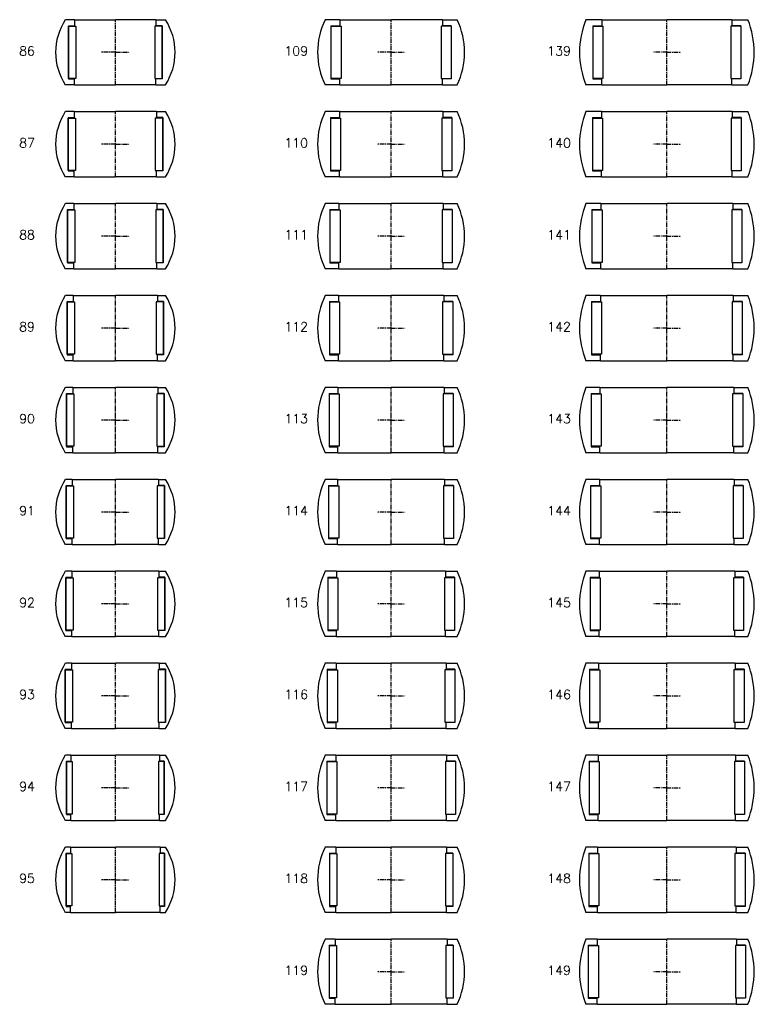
# Model space of a CAD drawing. Extents: x -1034 to 705, y -3664 to 750.
# Tile 3 of 7: x -104 to 697, y -2564 to -1493. Entities that reach past the tile are written whole.
import ezdxf

# ---------------------------------------------------------------- set-up
doc = ezdxf.new("R2010")
doc.units = 0
doc.header["$LTSCALE"] = 0.15
doc.linetypes.add('CENTER', pattern=[50.8, 31.75, -6.35, 6.35, -6.35])
doc.layers.get('0').update_dxf_attribs({"linetype": 'CONTINUOUS'})
doc.layers.add('CENTER', color=9, linetype='CENTER')
doc.styles.add('ROMANS', font='romans')

# ---------------------------------------------------------------- blocks, each defined once
blk = doc.blocks.new('Ball-130-086')
for p, q in [((-44.3, 35.5), (-54.4, 35.5)), ((-44.3, 35.5), (0, 35.5)), ((-44.3, 35.5), (-44.3, 29)), ((44.2, 35.5), (0, 35.5)), ((44.2, 35.5), (54.4, 35.5)), ((44.2, 35.5), (44.2, 29)), ((-51, 29), (-44.3, 29)), ((-51, 29), (-51, -29)), ((-51, -28.5), (-51, 28.5)), ((-51, 28.5), (-43, 28.5)), ((-43, 28.5), (-43, -28.5)), ((43, 28.5), (43, -28.5)), ((51, 28.5), (43, 28.5)), ((51, 29), (44.2, 29)), ((51, 29), (51, -29)), ((51, -28.5), (51, 28.5)), ((-43, -28.5), (-51, -28.5)), ((-51, -29), (-44.3, -29)), ((-44.3, -35.5), (-44.3, -29)), ((43, -28.5), (51, -28.5)), ((51, -29), (44.2, -29)), ((44.2, -35.5), (44.2, -29)), ((-44.3, -35.5), (-54.4, -35.5)), ((-44.3, -35.5), (0, -35.5)), ((44.2, -35.5), (0, -35.5)), ((44.2, -35.5), (54.4, -35.5))]:
    blk.add_line(p, q)
for start, end in [(146.8965, 213.1035), (326.8965, 33.1035)]:
    blk.add_arc((0, 0), 65, start, end)
at = {"layer": 'CENTER'}
for p, q in [((0, -35.5), (0, 35.5)), ((0, 0), (-15.3, 0)), ((0, 0), (15.3, 0))]:
    blk.add_line(p, q, dxfattribs=at)
blk = doc.blocks.new('Ball-130-087')
for p, q in [((-44.8, 35.5), (-54.4, 35.5)), ((-44.8, 35.5), (0, 35.5)), ((-44.8, 35.5), (-44.8, 29)), ((44.8, 35.5), (0, 35.5)), ((44.8, 35.5), (54.4, 35.5)), ((44.8, 35.5), (44.8, 29)), ((-51.5, 29), (-44.8, 29)), ((-51.5, 29), (-51.5, -29)), ((-51.5, -28.5), (-51.5, 28.5)), ((-51.5, 28.5), (-43.5, 28.5)), ((-43.5, 28.5), (-43.5, -28.5)), ((43.5, 28.5), (43.5, -28.5)), ((51.5, 28.5), (43.5, 28.5)), ((51.5, 29), (44.8, 29)), ((51.5, 29), (51.5, -29)), ((51.5, -28.5), (51.5, 28.5)), ((-43.5, -28.5), (-51.5, -28.5)), ((-51.5, -29), (-44.8, -29)), ((-44.8, -35.5), (-44.8, -29)), ((43.5, -28.5), (51.5, -28.5)), ((51.5, -29), (44.8, -29)), ((44.8, -35.5), (44.8, -29)), ((-44.8, -35.5), (-54.4, -35.5)), ((-44.8, -35.5), (0, -35.5)), ((44.8, -35.5), (0, -35.5)), ((44.8, -35.5), (54.4, -35.5))]:
    blk.add_line(p, q)
for start, end in [(146.8965, 213.1035), (326.8965, 33.1035)]:
    blk.add_arc((0, 0), 65, start, end)
at = {"layer": 'CENTER'}
for p, q in [((0, -35.5), (0, 35.5)), ((0, 0), (-15.3, 0)), ((0, 0), (15.3, 0))]:
    blk.add_line(p, q, dxfattribs=at)
blk = doc.blocks.new('Ball-130-088')
for p, q in [((-45.3, 35.5), (-54.4, 35.5)), ((-45.3, 35.5), (0, 35.5)), ((-45.3, 35.5), (-45.3, 29)), ((45.2, 35.5), (0, 35.5)), ((45.2, 35.5), (54.4, 35.5)), ((45.2, 35.5), (45.2, 29)), ((-52, 29), (-45.3, 29)), ((-52, 29), (-52, -29)), ((-52, -28.5), (-52, 28.5)), ((-52, 28.5), (-44, 28.5)), ((-44, 28.5), (-44, -28.5)), ((44, 28.5), (44, -28.5)), ((52, 28.5), (44, 28.5)), ((52, 29), (45.2, 29)), ((52, 29), (52, -29)), ((52, -28.5), (52, 28.5)), ((-44, -28.5), (-52, -28.5)), ((-52, -29), (-45.3, -29)), ((-45.3, -35.5), (-45.3, -29)), ((44, -28.5), (52, -28.5)), ((52, -29), (45.2, -29)), ((45.2, -35.5), (45.2, -29)), ((-45.3, -35.5), (-54.4, -35.5)), ((-45.3, -35.5), (0, -35.5)), ((45.2, -35.5), (0, -35.5)), ((45.2, -35.5), (54.4, -35.5))]:
    blk.add_line(p, q)
for start, end in [(146.8965, 213.1035), (326.8965, 33.1035)]:
    blk.add_arc((0, 0), 65, start, end)
at = {"layer": 'CENTER'}
for p, q in [((0, -35.5), (0, 35.5)), ((0, 0), (-15.3, 0)), ((0, 0), (15.3, 0))]:
    blk.add_line(p, q, dxfattribs=at)
blk = doc.blocks.new('Ball-130-089')
for p, q in [((-45.8, 35.5), (-54.4, 35.5)), ((-45.8, 35.5), (0, 35.5)), ((-45.8, 35.5), (-45.8, 29)), ((45.8, 35.5), (0, 35.5)), ((45.8, 35.5), (54.4, 35.5)), ((45.8, 35.5), (45.8, 29)), ((-52.5, 29), (-45.8, 29)), ((-52.5, 29), (-52.5, -29)), ((-52.5, -28.5), (-52.5, 28.5)), ((-52.5, 28.5), (-44.5, 28.5)), ((-44.5, 28.5), (-44.5, -28.5)), ((44.5, 28.5), (44.5, -28.5)), ((52.5, 28.5), (44.5, 28.5)), ((52.5, 29), (45.8, 29)), ((52.5, 29), (52.5, -29)), ((52.5, -28.5), (52.5, 28.5)), ((-44.5, -28.5), (-52.5, -28.5)), ((-52.5, -29), (-45.8, -29)), ((-45.8, -35.5), (-45.8, -29)), ((44.5, -28.5), (52.5, -28.5)), ((52.5, -29), (45.8, -29)), ((45.8, -35.5), (45.8, -29)), ((-45.8, -35.5), (-54.4, -35.5)), ((-45.8, -35.5), (0, -35.5)), ((45.8, -35.5), (0, -35.5)), ((45.8, -35.5), (54.4, -35.5))]:
    blk.add_line(p, q)
for start, end in [(146.8965, 213.1035), (326.8965, 33.1035)]:
    blk.add_arc((0, 0), 65, start, end)
at = {"layer": 'CENTER'}
for p, q in [((0, -35.5), (0, 35.5)), ((0, 0), (-15.3, 0)), ((0, 0), (15.3, 0))]:
    blk.add_line(p, q, dxfattribs=at)
blk = doc.blocks.new('Ball-130-090')
for p, q in [((-46.3, 35.5), (-54.4, 35.5)), ((-46.3, 35.5), (0, 35.5)), ((-46.3, 35.5), (-46.3, 29)), ((46.2, 35.5), (0, 35.5)), ((46.2, 35.5), (54.4, 35.5)), ((46.2, 35.5), (46.2, 29)), ((-53, 29), (-46.3, 29)), ((-53, 29), (-53, -29)), ((-53, -28.5), (-53, 28.5)), ((-53, 28.5), (-45, 28.5)), ((-45, 28.5), (-45, -28.5)), ((45, 28.5), (45, -28.5)), ((53, 28.5), (45, 28.5)), ((53, 29), (46.2, 29)), ((53, 29), (53, -29)), ((53, -28.5), (53, 28.5)), ((-45, -28.5), (-53, -28.5)), ((-53, -29), (-46.3, -29)), ((-46.3, -35.5), (-46.3, -29)), ((45, -28.5), (53, -28.5)), ((53, -29), (46.2, -29)), ((46.2, -35.5), (46.2, -29)), ((-46.3, -35.5), (-54.4, -35.5)), ((-46.3, -35.5), (0, -35.5)), ((46.2, -35.5), (0, -35.5)), ((46.2, -35.5), (54.4, -35.5))]:
    blk.add_line(p, q)
for start, end in [(146.8965, 213.1035), (326.8965, 33.1035)]:
    blk.add_arc((0, 0), 65, start, end)
at = {"layer": 'CENTER'}
for p, q in [((0, -35.5), (0, 35.5)), ((0, 0), (-15.3, 0)), ((0, 0), (15.3, 0))]:
    blk.add_line(p, q, dxfattribs=at)
blk = doc.blocks.new('Ball-130-091')
for p, q in [((-46.8, 35.5), (-54.4, 35.5)), ((-46.8, 35.5), (0, 35.5)), ((-46.8, 35.5), (-46.8, 29)), ((46.8, 35.5), (0, 35.5)), ((46.8, 35.5), (54.4, 35.5)), ((46.8, 35.5), (46.8, 29)), ((-53.5, 29), (-46.8, 29)), ((-53.5, 29), (-53.5, -29)), ((-53.5, -28.5), (-53.5, 28.5)), ((-53.5, 28.5), (-45.5, 28.5)), ((-45.5, 28.5), (-45.5, -28.5)), ((45.5, 28.5), (45.5, -28.5)), ((53.5, 28.5), (45.5, 28.5)), ((53.5, 29), (46.8, 29)), ((53.5, 29), (53.5, -29)), ((53.5, -28.5), (53.5, 28.5)), ((-45.5, -28.5), (-53.5, -28.5)), ((-53.5, -29), (-46.8, -29)), ((-46.8, -35.5), (-46.8, -29)), ((45.5, -28.5), (53.5, -28.5)), ((53.5, -29), (46.8, -29)), ((46.8, -35.5), (46.8, -29)), ((-46.8, -35.5), (-54.4, -35.5)), ((-46.8, -35.5), (0, -35.5)), ((46.8, -35.5), (0, -35.5)), ((46.8, -35.5), (54.4, -35.5))]:
    blk.add_line(p, q)
for start, end in [(146.8965, 213.1035), (326.8965, 33.1035)]:
    blk.add_arc((0, 0), 65, start, end)
at = {"layer": 'CENTER'}
for p, q in [((0, -35.5), (0, 35.5)), ((0, 0), (-15.3, 0)), ((0, 0), (15.3, 0))]:
    blk.add_line(p, q, dxfattribs=at)
blk = doc.blocks.new('Ball-130-092')
for p, q in [((-47.3, 35.5), (-54.4, 35.5)), ((-47.3, 35.5), (0, 35.5)), ((-47.3, 35.5), (-47.3, 29)), ((47.2, 35.5), (0, 35.5)), ((47.2, 35.5), (54.4, 35.5)), ((47.2, 35.5), (47.2, 29)), ((-54, 29), (-47.3, 29)), ((-54, 29), (-54, -29)), ((-54, -28.5), (-54, 28.5)), ((-54, 28.5), (-46, 28.5)), ((-46, 28.5), (-46, -28.5)), ((46, 28.5), (46, -28.5)), ((54, 28.5), (46, 28.5)), ((54, 29), (47.2, 29)), ((54, 29), (54, -29)), ((54, -28.5), (54, 28.5)), ((-46, -28.5), (-54, -28.5)), ((-54, -29), (-47.3, -29)), ((-47.3, -35.5), (-47.3, -29)), ((46, -28.5), (54, -28.5)), ((54, -29), (47.2, -29)), ((47.2, -35.5), (47.2, -29)), ((-47.3, -35.5), (-54.4, -35.5)), ((-47.3, -35.5), (0, -35.5)), ((47.2, -35.5), (0, -35.5)), ((47.2, -35.5), (54.4, -35.5))]:
    blk.add_line(p, q)
for start, end in [(146.8965, 213.1035), (326.8965, 33.1035)]:
    blk.add_arc((0, 0), 65, start, end)
at = {"layer": 'CENTER'}
for p, q in [((0, -35.5), (0, 35.5)), ((0, 0), (-15.3, 0)), ((0, 0), (15.3, 0))]:
    blk.add_line(p, q, dxfattribs=at)
blk = doc.blocks.new('Ball-130-093')
for p, q in [((-47.8, 35.5), (-54.4, 35.5)), ((-47.8, 35.5), (0, 35.5)), ((-47.8, 35.5), (-47.8, 29)), ((47.8, 35.5), (0, 35.5)), ((47.8, 35.5), (54.4, 35.5)), ((47.8, 35.5), (47.8, 29)), ((-54.5, 29), (-47.8, 29)), ((-54.5, 29), (-54.5, -29)), ((-54.5, -28.5), (-54.5, 28.5)), ((-54.5, 28.5), (-46.5, 28.5)), ((-46.5, 28.5), (-46.5, -28.5)), ((46.5, 28.5), (46.5, -28.5)), ((54.5, 28.5), (46.5, 28.5)), ((54.5, 29), (47.8, 29)), ((54.5, 29), (54.5, -29)), ((54.5, -28.5), (54.5, 28.5)), ((-46.5, -28.5), (-54.5, -28.5)), ((-54.5, -29), (-47.8, -29)), ((-47.8, -35.5), (-47.8, -29)), ((46.5, -28.5), (54.5, -28.5)), ((54.5, -29), (47.8, -29)), ((47.8, -35.5), (47.8, -29)), ((-47.8, -35.5), (-54.4, -35.5)), ((-47.8, -35.5), (0, -35.5)), ((47.8, -35.5), (0, -35.5)), ((47.8, -35.5), (54.4, -35.5))]:
    blk.add_line(p, q)
for start, end in [(146.8965, 213.1035), (326.8965, 33.1035)]:
    blk.add_arc((0, 0), 65, start, end)
at = {"layer": 'CENTER'}
for p, q in [((0, -35.5), (0, 35.5)), ((0, 0), (-15.3, 0)), ((0, 0), (15.3, 0))]:
    blk.add_line(p, q, dxfattribs=at)
blk = doc.blocks.new('Ball-130-094')
for p, q in [((-48.3, 35.5), (-54.4, 35.5)), ((-48.3, 35.5), (0, 35.5)), ((-48.3, 35.5), (-48.3, 29)), ((48.2, 35.5), (0, 35.5)), ((48.2, 35.5), (54.4, 35.5)), ((48.2, 35.5), (48.2, 29)), ((-53, 29), (-48.3, 29)), ((-53, 29), (-53, -29)), ((-53, -28.5), (-53, 28.5)), ((-53, 28.5), (-47, 28.5)), ((-47, 28.5), (-47, -28.5)), ((47, 28.5), (47, -28.5)), ((53, 28.5), (47, 28.5)), ((53, 29), (48.2, 29)), ((53, 29), (53, -29)), ((53, -28.5), (53, 28.5)), ((-47, -28.5), (-53, -28.5)), ((-53, -29), (-48.3, -29)), ((-48.3, -35.5), (-48.3, -29)), ((47, -28.5), (53, -28.5)), ((53, -29), (48.2, -29)), ((48.2, -35.5), (48.2, -29)), ((-48.3, -35.5), (-54.4, -35.5)), ((-48.3, -35.5), (0, -35.5)), ((48.2, -35.5), (0, -35.5)), ((48.2, -35.5), (54.4, -35.5))]:
    blk.add_line(p, q)
for start, end in [(146.8965, 213.1035), (326.8965, 33.1035)]:
    blk.add_arc((0, 0), 65, start, end)
at = {"layer": 'CENTER'}
for p, q in [((0, -35.5), (0, 35.5)), ((0, 0), (-15.3, 0)), ((0, 0), (15.3, 0))]:
    blk.add_line(p, q, dxfattribs=at)
blk = doc.blocks.new('Ball-130-095')
for p, q in [((-48.8, 35.5), (-54.4, 35.5)), ((-48.8, 35.5), (0, 35.5)), ((-48.8, 35.5), (-48.8, 29)), ((48.8, 35.5), (0, 35.5)), ((48.8, 35.5), (54.4, 35.5)), ((48.8, 35.5), (48.8, 29)), ((-53.5, 29), (-48.8, 29)), ((-53.5, 29), (-53.5, -29)), ((-53.5, -28.5), (-53.5, 28.5)), ((-53.5, 28.5), (-47.5, 28.5)), ((-47.5, 28.5), (-47.5, -28.5)), ((47.5, 28.5), (47.5, -28.5)), ((53.5, 28.5), (47.5, 28.5)), ((53.5, 29), (48.8, 29)), ((53.5, 29), (53.5, -29)), ((53.5, -28.5), (53.5, 28.5)), ((-47.5, -28.5), (-53.5, -28.5)), ((-53.5, -29), (-48.8, -29)), ((-48.8, -35.5), (-48.8, -29)), ((47.5, -28.5), (53.5, -28.5)), ((53.5, -29), (48.8, -29)), ((48.8, -35.5), (48.8, -29)), ((-48.8, -35.5), (-54.4, -35.5)), ((-48.8, -35.5), (0, -35.5)), ((48.8, -35.5), (0, -35.5)), ((48.8, -35.5), (54.4, -35.5))]:
    blk.add_line(p, q)
for start, end in [(146.8965, 213.1035), (326.8965, 33.1035)]:
    blk.add_arc((0, 0), 65, start, end)
at = {"layer": 'CENTER'}
for p, q in [((0, -35.5), (0, 35.5)), ((0, 0), (-15.3, 0)), ((0, 0), (15.3, 0))]:
    blk.add_line(p, q, dxfattribs=at)
blk = doc.blocks.new('Ball-160-109')
for p, q in [((-55.8, 35.5), (-71.7, 35.5)), ((-55.8, 35.5), (0, 35.5)), ((-55.8, 35.5), (-55.8, 29)), ((55.8, 35.5), (0, 35.5)), ((55.8, 35.5), (71.7, 35.5)), ((55.8, 35.5), (55.8, 29)), ((-65.5, 29), (-65.5, -29)), ((-65.5, 29), (-55.8, 29)), ((-65.5, 28.5), (-54.5, 28.5)), ((-54.5, 28.5), (-54.5, -28.5)), ((54.5, 28.5), (54.5, -28.5)), ((65.5, 28.5), (54.5, 28.5)), ((65.5, 29), (55.8, 29)), ((65.5, 29), (65.5, -29)), ((-54.5, -28.5), (-65.5, -28.5)), ((-65.5, -29), (-55.8, -29)), ((-55.8, -35.5), (-55.8, -29)), ((54.5, -28.5), (65.5, -28.5)), ((65.5, -29), (55.8, -29)), ((55.8, -35.5), (55.8, -29)), ((-55.8, -35.5), (-71.7, -35.5)), ((-55.8, -35.5), (0, -35.5)), ((55.8, -35.5), (0, -35.5)), ((55.8, -35.5), (71.7, -35.5))]:
    blk.add_line(p, q)
for start, end in [(153.6566, 206.3434), (333.6566, 26.3434)]:
    blk.add_arc((0, 0), 80, start, end)
at = {"layer": 'CENTER'}
for p, q in [((0, -35.5), (0, 35.5)), ((0, 0), (-15.3, 0)), ((0, 0), (15.3, 0))]:
    blk.add_line(p, q, dxfattribs=at)
blk = doc.blocks.new('Ball-160-110')
for p, q in [((-56.3, 35.5), (-71.7, 35.5)), ((-56.3, 35.5), (0, 35.5)), ((-56.3, 35.5), (-56.3, 29)), ((56.2, 35.5), (0, 35.5)), ((56.2, 35.5), (71.7, 35.5)), ((56.2, 35.5), (56.2, 29)), ((-66, 29), (-66, -29)), ((-66, 29), (-56.3, 29)), ((-66, 28.5), (-55, 28.5)), ((-55, 28.5), (-55, -28.5)), ((55, 28.5), (55, -28.5)), ((66, 28.5), (55, 28.5)), ((66, 29), (56.2, 29)), ((66, 29), (66, -29)), ((-55, -28.5), (-66, -28.5)), ((-66, -29), (-56.3, -29)), ((-56.3, -35.5), (-56.3, -29)), ((55, -28.5), (66, -28.5)), ((66, -29), (56.2, -29)), ((56.2, -35.5), (56.2, -29)), ((-56.3, -35.5), (-71.7, -35.5)), ((-56.3, -35.5), (0, -35.5)), ((56.2, -35.5), (0, -35.5)), ((56.2, -35.5), (71.7, -35.5))]:
    blk.add_line(p, q)
for start, end in [(153.6566, 206.3434), (333.6566, 26.3434)]:
    blk.add_arc((0, 0), 80, start, end)
at = {"layer": 'CENTER'}
for p, q in [((0, -35.5), (0, 35.5)), ((0, 0), (-15.3, 0)), ((0, 0), (15.3, 0))]:
    blk.add_line(p, q, dxfattribs=at)
blk = doc.blocks.new('Ball-160-111')
for p, q in [((-56.8, 35.5), (-71.7, 35.5)), ((-56.8, 35.5), (0, 35.5)), ((-56.8, 35.5), (-56.8, 29)), ((56.8, 35.5), (0, 35.5)), ((56.8, 35.5), (71.7, 35.5)), ((56.8, 35.5), (56.8, 29)), ((-66.5, 29), (-66.5, -29)), ((-66.5, 29), (-56.8, 29)), ((-66.5, 28.5), (-55.5, 28.5)), ((-55.5, 28.5), (-55.5, -28.5)), ((55.5, 28.5), (55.5, -28.5)), ((66.5, 28.5), (55.5, 28.5)), ((66.5, 29), (56.8, 29)), ((66.5, 29), (66.5, -29)), ((-55.5, -28.5), (-66.5, -28.5)), ((-66.5, -29), (-56.8, -29)), ((-56.8, -35.5), (-56.8, -29)), ((55.5, -28.5), (66.5, -28.5)), ((66.5, -29), (56.8, -29)), ((56.8, -35.5), (56.8, -29)), ((-56.8, -35.5), (-71.7, -35.5)), ((-56.8, -35.5), (0, -35.5)), ((56.8, -35.5), (0, -35.5)), ((56.8, -35.5), (71.7, -35.5))]:
    blk.add_line(p, q)
for start, end in [(153.6566, 206.3434), (333.6566, 26.3434)]:
    blk.add_arc((0, 0), 80, start, end)
at = {"layer": 'CENTER'}
for p, q in [((0, -35.5), (0, 35.5)), ((0, 0), (-15.3, 0)), ((0, 0), (15.3, 0))]:
    blk.add_line(p, q, dxfattribs=at)
blk = doc.blocks.new('Ball-160-112')
for p, q in [((-57.3, 35.5), (-71.7, 35.5)), ((-57.3, 35.5), (0, 35.5)), ((-57.3, 35.5), (-57.3, 29)), ((57.2, 35.5), (0, 35.5)), ((57.2, 35.5), (71.7, 35.5)), ((57.2, 35.5), (57.2, 29)), ((-67, 29), (-67, -29)), ((-67, 29), (-57.3, 29)), ((-67, 28.5), (-56, 28.5)), ((-56, 28.5), (-56, -28.5)), ((56, 28.5), (56, -28.5)), ((67, 28.5), (56, 28.5)), ((67, 29), (57.2, 29)), ((67, 29), (67, -29)), ((-56, -28.5), (-67, -28.5)), ((-67, -29), (-57.3, -29)), ((-57.3, -35.5), (-57.3, -29)), ((56, -28.5), (67, -28.5)), ((67, -29), (57.2, -29)), ((57.2, -35.5), (57.2, -29)), ((-57.3, -35.5), (-71.7, -35.5)), ((-57.3, -35.5), (0, -35.5)), ((57.2, -35.5), (0, -35.5)), ((57.2, -35.5), (71.7, -35.5))]:
    blk.add_line(p, q)
for start, end in [(153.6566, 206.3434), (333.6566, 26.3434)]:
    blk.add_arc((0, 0), 80, start, end)
at = {"layer": 'CENTER'}
for p, q in [((0, -35.5), (0, 35.5)), ((0, 0), (-15.3, 0)), ((0, 0), (15.3, 0))]:
    blk.add_line(p, q, dxfattribs=at)
blk = doc.blocks.new('Ball-160-113')
for p, q in [((-57.8, 35.5), (-71.7, 35.5)), ((-57.8, 35.5), (0, 35.5)), ((-57.8, 35.5), (-57.8, 29)), ((57.8, 35.5), (0, 35.5)), ((57.8, 35.5), (71.7, 35.5)), ((57.8, 35.5), (57.8, 29)), ((-67.5, 29), (-67.5, -29)), ((-67.5, 29), (-57.8, 29)), ((-67.5, 28.5), (-56.5, 28.5)), ((-56.5, 28.5), (-56.5, -28.5)), ((56.5, 28.5), (56.5, -28.5)), ((67.5, 28.5), (56.5, 28.5)), ((67.5, 29), (57.8, 29)), ((67.5, 29), (67.5, -29)), ((-56.5, -28.5), (-67.5, -28.5)), ((-67.5, -29), (-57.8, -29)), ((-57.8, -35.5), (-57.8, -29)), ((56.5, -28.5), (67.5, -28.5)), ((67.5, -29), (57.8, -29)), ((57.8, -35.5), (57.8, -29)), ((-57.8, -35.5), (-71.7, -35.5)), ((-57.8, -35.5), (0, -35.5)), ((57.8, -35.5), (0, -35.5)), ((57.8, -35.5), (71.7, -35.5))]:
    blk.add_line(p, q)
for start, end in [(153.6566, 206.3434), (333.6566, 26.3434)]:
    blk.add_arc((0, 0), 80, start, end)
at = {"layer": 'CENTER'}
for p, q in [((0, -35.5), (0, 35.5)), ((0, 0), (-15.3, 0)), ((0, 0), (15.3, 0))]:
    blk.add_line(p, q, dxfattribs=at)
blk = doc.blocks.new('Ball-160-114')
for p, q in [((-58.3, 35.5), (-71.7, 35.5)), ((-58.3, 35.5), (0, 35.5)), ((-58.3, 35.5), (-58.3, 29)), ((58.2, 35.5), (0, 35.5)), ((58.2, 35.5), (71.7, 35.5)), ((58.2, 35.5), (58.2, 29)), ((-68, 29), (-68, -29)), ((-68, 29), (-58.3, 29)), ((-68, 28.5), (-57, 28.5)), ((-57, 28.5), (-57, -28.5)), ((57, 28.5), (57, -28.5)), ((68, 28.5), (57, 28.5)), ((68, 29), (58.2, 29)), ((68, 29), (68, -29)), ((-57, -28.5), (-68, -28.5)), ((-68, -29), (-58.3, -29)), ((-58.3, -35.5), (-58.3, -29)), ((57, -28.5), (68, -28.5)), ((68, -29), (58.2, -29)), ((58.2, -35.5), (58.2, -29)), ((-58.3, -35.5), (-71.7, -35.5)), ((-58.3, -35.5), (0, -35.5)), ((58.2, -35.5), (0, -35.5)), ((58.2, -35.5), (71.7, -35.5))]:
    blk.add_line(p, q)
for start, end in [(153.6566, 206.3434), (333.6566, 26.3434)]:
    blk.add_arc((0, 0), 80, start, end)
at = {"layer": 'CENTER'}
for p, q in [((0, -35.5), (0, 35.5)), ((0, 0), (-15.3, 0)), ((0, 0), (15.3, 0))]:
    blk.add_line(p, q, dxfattribs=at)
blk = doc.blocks.new('Ball-160-115')
for p, q in [((-59.3, 35.5), (-71.7, 35.5)), ((-59.3, 35.5), (0, 35.5)), ((-59.3, 35.5), (-59.3, 29)), ((59.2, 35.5), (0, 35.5)), ((59.2, 35.5), (71.7, 35.5)), ((59.2, 35.5), (59.2, 29)), ((-69, 29), (-69, -29)), ((-69, 29), (-59.3, 29)), ((-69, 28.5), (-58, 28.5)), ((-58, 28.5), (-58, -28.5)), ((58, 28.5), (58, -28.5)), ((69, 28.5), (58, 28.5)), ((69, 29), (59.2, 29)), ((69, 29), (69, -29)), ((-58, -28.5), (-69, -28.5)), ((-69, -29), (-59.3, -29)), ((-59.3, -35.5), (-59.3, -29)), ((58, -28.5), (69, -28.5)), ((69, -29), (59.2, -29)), ((59.2, -35.5), (59.2, -29)), ((-59.3, -35.5), (-71.7, -35.5)), ((-59.3, -35.5), (0, -35.5)), ((59.2, -35.5), (0, -35.5)), ((59.2, -35.5), (71.7, -35.5))]:
    blk.add_line(p, q)
for start, end in [(153.6566, 206.3434), (333.6566, 26.3434)]:
    blk.add_arc((0, 0), 80, start, end)
at = {"layer": 'CENTER'}
for p, q in [((0, -35.5), (0, 35.5)), ((0, 0), (-15.3, 0)), ((0, 0), (15.3, 0))]:
    blk.add_line(p, q, dxfattribs=at)
blk = doc.blocks.new('Ball-160-116')
for p, q in [((-59.8, 35.5), (-71.7, 35.5)), ((-59.8, 35.5), (0, 35.5)), ((-59.8, 35.5), (-59.8, 29)), ((59.8, 35.5), (0, 35.5)), ((59.8, 35.5), (71.7, 35.5)), ((59.8, 35.5), (59.8, 29)), ((-69.5, 29), (-69.5, -29)), ((-69.5, 29), (-59.8, 29)), ((-69.5, 28.5), (-58.5, 28.5)), ((-58.5, 28.5), (-58.5, -28.5)), ((58.5, 28.5), (58.5, -28.5)), ((69.5, 28.5), (58.5, 28.5)), ((69.5, 29), (59.8, 29)), ((69.5, 29), (69.5, -29)), ((-58.5, -28.5), (-69.5, -28.5)), ((-69.5, -29), (-59.8, -29)), ((-59.8, -35.5), (-59.8, -29)), ((58.5, -28.5), (69.5, -28.5)), ((69.5, -29), (59.8, -29)), ((59.8, -35.5), (59.8, -29)), ((-59.8, -35.5), (-71.7, -35.5)), ((-59.8, -35.5), (0, -35.5)), ((59.8, -35.5), (0, -35.5)), ((59.8, -35.5), (71.7, -35.5))]:
    blk.add_line(p, q)
for start, end in [(153.6566, 206.3434), (333.6566, 26.3434)]:
    blk.add_arc((0, 0), 80, start, end)
at = {"layer": 'CENTER'}
for p, q in [((0, -35.5), (0, 35.5)), ((0, 0), (-15.3, 0)), ((0, 0), (15.3, 0))]:
    blk.add_line(p, q, dxfattribs=at)
blk = doc.blocks.new('Ball-160-117')
for p, q in [((-60.3, 35.5), (-71.7, 35.5)), ((-60.3, 35.5), (0, 35.5)), ((-60.3, 35.5), (-60.3, 29)), ((60.2, 35.5), (0, 35.5)), ((60.2, 35.5), (71.7, 35.5)), ((60.2, 35.5), (60.2, 29)), ((-70, 29), (-70, -29)), ((-70, 29), (-60.3, 29)), ((-70, 28.5), (-59, 28.5)), ((-59, 28.5), (-59, -28.5)), ((59, 28.5), (59, -28.5)), ((70, 28.5), (59, 28.5)), ((70, 29), (60.2, 29)), ((70, 29), (70, -29)), ((-59, -28.5), (-70, -28.5)), ((-70, -29), (-60.3, -29)), ((-60.3, -35.5), (-60.3, -29)), ((59, -28.5), (70, -28.5)), ((70, -29), (60.2, -29)), ((60.2, -35.5), (60.2, -29)), ((-60.3, -35.5), (-71.7, -35.5)), ((-60.3, -35.5), (0, -35.5)), ((60.2, -35.5), (0, -35.5)), ((60.2, -35.5), (71.7, -35.5))]:
    blk.add_line(p, q)
for start, end in [(153.6566, 206.3434), (333.6566, 26.3434)]:
    blk.add_arc((0, 0), 80, start, end)
at = {"layer": 'CENTER'}
for p, q in [((0, -35.5), (0, 35.5)), ((0, 0), (-15.3, 0)), ((0, 0), (15.3, 0))]:
    blk.add_line(p, q, dxfattribs=at)
blk = doc.blocks.new('Ball-160-118')
for p, q in [((-60.3, 35.5), (-71.7, 35.5)), ((-60.3, 35.5), (0, 35.5)), ((-60.3, 35.5), (-60.3, 29)), ((60.2, 35.5), (0, 35.5)), ((60.2, 35.5), (71.7, 35.5)), ((60.2, 35.5), (60.2, 29)), ((-67, 29), (-67, -29)), ((-67, 29), (-60.3, 29)), ((-67, 28.5), (-59, 28.5)), ((-59, 28.5), (-59, -28.5)), ((59, 28.5), (59, -28.5)), ((67, 28.5), (59, 28.5)), ((67, 29), (60.2, 29)), ((67, 29), (67, -29)), ((-59, -28.5), (-67, -28.5)), ((-67, -29), (-60.3, -29)), ((-60.3, -35.5), (-60.3, -29)), ((59, -28.5), (67, -28.5)), ((67, -29), (60.2, -29)), ((60.2, -35.5), (60.2, -29)), ((-60.3, -35.5), (-71.7, -35.5)), ((-60.3, -35.5), (0, -35.5)), ((60.2, -35.5), (0, -35.5)), ((60.2, -35.5), (71.7, -35.5))]:
    blk.add_line(p, q)
for start, end in [(153.6566, 206.3434), (333.6566, 26.3434)]:
    blk.add_arc((0, 0), 80, start, end)
at = {"layer": 'CENTER'}
for p, q in [((0, -35.5), (0, 35.5)), ((0, 0), (-15.3, 0)), ((0, 0), (15.3, 0))]:
    blk.add_line(p, q, dxfattribs=at)
blk = doc.blocks.new('Ball-160-119')
for p, q in [((-60.8, 35.5), (-71.7, 35.5)), ((-60.8, 35.5), (0, 35.5)), ((-60.8, 35.5), (-60.8, 29)), ((60.8, 35.5), (0, 35.5)), ((60.8, 35.5), (71.7, 35.5)), ((60.8, 35.5), (60.8, 29)), ((-67.5, 29), (-67.5, -29)), ((-67.5, 29), (-60.8, 29)), ((-67.5, 28.5), (-59.5, 28.5)), ((-59.5, 28.5), (-59.5, -28.5)), ((59.5, 28.5), (59.5, -28.5)), ((67.5, 28.5), (59.5, 28.5)), ((67.5, 29), (60.8, 29)), ((67.5, 29), (67.5, -29)), ((-59.5, -28.5), (-67.5, -28.5)), ((-67.5, -29), (-60.8, -29)), ((-60.8, -35.5), (-60.8, -29)), ((59.5, -28.5), (67.5, -28.5)), ((67.5, -29), (60.8, -29)), ((60.8, -35.5), (60.8, -29)), ((-60.8, -35.5), (-71.7, -35.5)), ((-60.8, -35.5), (0, -35.5)), ((60.8, -35.5), (0, -35.5)), ((60.8, -35.5), (71.7, -35.5))]:
    blk.add_line(p, q)
for start, end in [(153.6566, 206.3434), (333.6566, 26.3434)]:
    blk.add_arc((0, 0), 80, start, end)
at = {"layer": 'CENTER'}
for p, q in [((0, -35.5), (0, 35.5)), ((0, 0), (-15.3, 0)), ((0, 0), (15.3, 0))]:
    blk.add_line(p, q, dxfattribs=at)
blk = doc.blocks.new('Ball-190-139')
for p, q in [((-70.8, 35.5), (-88.1, 35.5)), ((-70.8, 35.5), (0, 35.5)), ((-70.8, 35.5), (-70.8, 29)), ((70.8, 35.5), (0, 35.5)), ((70.8, 35.5), (88.1, 35.5)), ((70.8, 35.5), (70.8, 29)), ((-80.5, 29), (-80.5, -29)), ((-80.5, 29), (-70.8, 29)), ((-80.5, 28.5), (-69.5, 28.5)), ((-69.5, 28.5), (-69.5, -28.5)), ((69.5, 28.5), (69.5, -28.5)), ((80.5, 28.5), (69.5, 28.5)), ((80.5, 29), (70.8, 29)), ((80.5, 29), (80.5, -29)), ((-69.5, -28.5), (-80.5, -28.5)), ((-80.5, -29), (-70.8, -29)), ((-70.8, -35.5), (-70.8, -29)), ((69.5, -28.5), (80.5, -28.5)), ((80.5, -29), (70.8, -29)), ((70.8, -35.5), (70.8, -29)), ((-70.8, -35.5), (-88.1, -35.5)), ((-70.8, -35.5), (0, -35.5)), ((70.8, -35.5), (0, -35.5)), ((70.8, -35.5), (88.1, -35.5))]:
    blk.add_line(p, q)
for start, end in [(158.057, 201.943), (338.057, 21.943)]:
    blk.add_arc((0, 0), 95, start, end)
at = {"layer": 'CENTER'}
for p, q in [((0, -35.5), (0, 35.5)), ((0, 0), (-15.3, 0)), ((0, 0), (15.3, 0))]:
    blk.add_line(p, q, dxfattribs=at)
blk = doc.blocks.new('Ball-190-140')
for p, q in [((-71.3, 35.5), (-88.1, 35.5)), ((-71.3, 35.5), (0, 35.5)), ((-71.3, 35.5), (-71.3, 29)), ((71.2, 35.5), (0, 35.5)), ((71.2, 35.5), (88.1, 35.5)), ((71.2, 35.5), (71.2, 29)), ((-81, 29), (-81, -29)), ((-81, 29), (-71.3, 29)), ((-81, 28.5), (-70, 28.5)), ((-70, 28.5), (-70, -28.5)), ((70, 28.5), (70, -28.5)), ((81, 28.5), (70, 28.5)), ((81, 29), (71.2, 29)), ((81, 29), (81, -29)), ((-70, -28.5), (-81, -28.5)), ((-81, -29), (-71.3, -29)), ((-71.3, -35.5), (-71.3, -29)), ((70, -28.5), (81, -28.5)), ((81, -29), (71.2, -29)), ((71.2, -35.5), (71.2, -29)), ((-71.3, -35.5), (-88.1, -35.5)), ((-71.3, -35.5), (0, -35.5)), ((71.2, -35.5), (0, -35.5)), ((71.2, -35.5), (88.1, -35.5))]:
    blk.add_line(p, q)
for start, end in [(158.057, 201.943), (338.057, 21.943)]:
    blk.add_arc((0, 0), 95, start, end)
at = {"layer": 'CENTER'}
for p, q in [((0, -35.5), (0, 35.5)), ((0, 0), (-15.3, 0)), ((0, 0), (15.3, 0))]:
    blk.add_line(p, q, dxfattribs=at)
blk = doc.blocks.new('Ball-190-141')
for p, q in [((-71.8, 35.5), (-88.1, 35.5)), ((-71.8, 35.5), (0, 35.5)), ((-71.8, 35.5), (-71.8, 29)), ((71.8, 35.5), (0, 35.5)), ((71.8, 35.5), (88.1, 35.5)), ((71.8, 35.5), (71.8, 29)), ((-81.5, 29), (-81.5, -29)), ((-81.5, 29), (-71.8, 29)), ((-81.5, 28.5), (-70.5, 28.5)), ((-70.5, 28.5), (-70.5, -28.5)), ((70.5, 28.5), (70.5, -28.5)), ((81.5, 28.5), (70.5, 28.5)), ((81.5, 29), (71.8, 29)), ((81.5, 29), (81.5, -29)), ((-70.5, -28.5), (-81.5, -28.5)), ((-81.5, -29), (-71.8, -29)), ((-71.8, -35.5), (-71.8, -29)), ((70.5, -28.5), (81.5, -28.5)), ((81.5, -29), (71.8, -29)), ((71.8, -35.5), (71.8, -29)), ((-71.8, -35.5), (-88.1, -35.5)), ((-71.8, -35.5), (0, -35.5)), ((71.8, -35.5), (0, -35.5)), ((71.8, -35.5), (88.1, -35.5))]:
    blk.add_line(p, q)
for start, end in [(158.057, 201.943), (338.057, 21.943)]:
    blk.add_arc((0, 0), 95, start, end)
at = {"layer": 'CENTER'}
for p, q in [((0, -35.5), (0, 35.5)), ((0, 0), (-15.3, 0)), ((0, 0), (15.3, 0))]:
    blk.add_line(p, q, dxfattribs=at)
blk = doc.blocks.new('Ball-190-142')
for p, q in [((-72.3, 35.5), (-88.1, 35.5)), ((-72.3, 35.5), (0, 35.5)), ((-72.3, 35.5), (-72.3, 29)), ((72.2, 35.5), (0, 35.5)), ((72.2, 35.5), (88.1, 35.5)), ((72.2, 35.5), (72.2, 29)), ((-82, 29), (-82, -29)), ((-82, 29), (-72.3, 29)), ((-82, 28.5), (-71, 28.5)), ((-71, 28.5), (-71, -28.5)), ((71, 28.5), (71, -28.5)), ((82, 28.5), (71, 28.5)), ((82, 29), (72.2, 29)), ((82, 29), (82, -29)), ((-71, -28.5), (-82, -28.5)), ((-82, -29), (-72.3, -29)), ((-72.3, -35.5), (-72.3, -29)), ((71, -28.5), (82, -28.5)), ((82, -29), (72.2, -29)), ((72.2, -35.5), (72.2, -29)), ((-72.3, -35.5), (-88.1, -35.5)), ((-72.3, -35.5), (0, -35.5)), ((72.2, -35.5), (0, -35.5)), ((72.2, -35.5), (88.1, -35.5))]:
    blk.add_line(p, q)
for start, end in [(158.057, 201.943), (338.057, 21.943)]:
    blk.add_arc((0, 0), 95, start, end)
at = {"layer": 'CENTER'}
for p, q in [((0, -35.5), (0, 35.5)), ((0, 0), (-15.3, 0)), ((0, 0), (15.3, 0))]:
    blk.add_line(p, q, dxfattribs=at)
blk = doc.blocks.new('Ball-190-143')
for p, q in [((-72.8, 35.5), (-88.1, 35.5)), ((-72.8, 35.5), (0, 35.5)), ((-72.8, 35.5), (-72.8, 29)), ((72.8, 35.5), (0, 35.5)), ((72.8, 35.5), (88.1, 35.5)), ((72.8, 35.5), (72.8, 29)), ((-82.5, 29), (-82.5, -29)), ((-82.5, 29), (-72.8, 29)), ((-82.5, 28.5), (-71.5, 28.5)), ((-71.5, 28.5), (-71.5, -28.5)), ((71.5, 28.5), (71.5, -28.5)), ((82.5, 28.5), (71.5, 28.5)), ((82.5, 29), (72.8, 29)), ((82.5, 29), (82.5, -29)), ((-71.5, -28.5), (-82.5, -28.5)), ((-82.5, -29), (-72.8, -29)), ((-72.8, -35.5), (-72.8, -29)), ((71.5, -28.5), (82.5, -28.5)), ((82.5, -29), (72.8, -29)), ((72.8, -35.5), (72.8, -29)), ((-72.8, -35.5), (-88.1, -35.5)), ((-72.8, -35.5), (0, -35.5)), ((72.8, -35.5), (0, -35.5)), ((72.8, -35.5), (88.1, -35.5))]:
    blk.add_line(p, q)
for start, end in [(158.057, 201.943), (338.057, 21.943)]:
    blk.add_arc((0, 0), 95, start, end)
at = {"layer": 'CENTER'}
for p, q in [((0, -35.5), (0, 35.5)), ((0, 0), (-15.3, 0)), ((0, 0), (15.3, 0))]:
    blk.add_line(p, q, dxfattribs=at)
blk = doc.blocks.new('Ball-190-144')
for p, q in [((-73.3, 35.5), (-88.1, 35.5)), ((-73.3, 35.5), (0, 35.5)), ((-73.3, 35.5), (-73.3, 29)), ((73.2, 35.5), (0, 35.5)), ((73.2, 35.5), (88.1, 35.5)), ((73.2, 35.5), (73.2, 29)), ((-83, 29), (-83, -29)), ((-83, 29), (-73.3, 29)), ((-83, 28.5), (-72, 28.5)), ((-72, 28.5), (-72, -28.5)), ((72, 28.5), (72, -28.5)), ((83, 28.5), (72, 28.5)), ((83, 29), (73.2, 29)), ((83, 29), (83, -29)), ((-72, -28.5), (-83, -28.5)), ((-83, -29), (-73.3, -29)), ((-73.3, -35.5), (-73.3, -29)), ((72, -28.5), (83, -28.5)), ((83, -29), (73.2, -29)), ((73.2, -35.5), (73.2, -29)), ((-73.3, -35.5), (-88.1, -35.5)), ((-73.3, -35.5), (0, -35.5)), ((73.2, -35.5), (0, -35.5)), ((73.2, -35.5), (88.1, -35.5))]:
    blk.add_line(p, q)
for start, end in [(158.057, 201.943), (338.057, 21.943)]:
    blk.add_arc((0, 0), 95, start, end)
at = {"layer": 'CENTER'}
for p, q in [((0, -35.5), (0, 35.5)), ((0, 0), (-15.3, 0)), ((0, 0), (15.3, 0))]:
    blk.add_line(p, q, dxfattribs=at)
blk = doc.blocks.new('Ball-190-145')
for p, q in [((-73.8, 35.5), (-88.1, 35.5)), ((-73.8, 35.5), (0, 35.5)), ((-73.8, 35.5), (-73.8, 29)), ((73.8, 35.5), (0, 35.5)), ((73.8, 35.5), (88.1, 35.5)), ((73.8, 35.5), (73.8, 29)), ((-83.5, 29), (-83.5, -29)), ((-83.5, 29), (-73.8, 29)), ((-83.5, 28.5), (-72.5, 28.5)), ((-72.5, 28.5), (-72.5, -28.5)), ((72.5, 28.5), (72.5, -28.5)), ((83.5, 28.5), (72.5, 28.5)), ((83.5, 29), (73.8, 29)), ((83.5, 29), (83.5, -29)), ((-72.5, -28.5), (-83.5, -28.5)), ((-83.5, -29), (-73.8, -29)), ((-73.8, -35.5), (-73.8, -29)), ((72.5, -28.5), (83.5, -28.5)), ((83.5, -29), (73.8, -29)), ((73.8, -35.5), (73.8, -29)), ((-73.8, -35.5), (-88.1, -35.5)), ((-73.8, -35.5), (0, -35.5)), ((73.8, -35.5), (0, -35.5)), ((73.8, -35.5), (88.1, -35.5))]:
    blk.add_line(p, q)
for start, end in [(158.057, 201.943), (338.057, 21.943)]:
    blk.add_arc((0, 0), 95, start, end)
at = {"layer": 'CENTER'}
for p, q in [((0, -35.5), (0, 35.5)), ((0, 0), (-15.3, 0)), ((0, 0), (15.3, 0))]:
    blk.add_line(p, q, dxfattribs=at)
blk = doc.blocks.new('Ball-190-146')
for p, q in [((-74.3, 35.5), (-88.1, 35.5)), ((-74.3, 35.5), (0, 35.5)), ((-74.3, 35.5), (-74.3, 29)), ((74.2, 35.5), (0, 35.5)), ((74.2, 35.5), (88.1, 35.5)), ((74.2, 35.5), (74.2, 29)), ((-84, 29), (-84, -29)), ((-84, 29), (-74.3, 29)), ((-84, 28.5), (-73, 28.5)), ((-73, 28.5), (-73, -28.5)), ((73, 28.5), (73, -28.5)), ((84, 28.5), (73, 28.5)), ((84, 29), (74.2, 29)), ((84, 29), (84, -29)), ((-73, -28.5), (-84, -28.5)), ((-84, -29), (-74.3, -29)), ((-74.3, -35.5), (-74.3, -29)), ((73, -28.5), (84, -28.5)), ((84, -29), (74.2, -29)), ((74.2, -35.5), (74.2, -29)), ((-74.3, -35.5), (-88.1, -35.5)), ((-74.3, -35.5), (0, -35.5)), ((74.2, -35.5), (0, -35.5)), ((74.2, -35.5), (88.1, -35.5))]:
    blk.add_line(p, q)
for start, end in [(158.057, 201.943), (338.057, 21.943)]:
    blk.add_arc((0, 0), 95, start, end)
at = {"layer": 'CENTER'}
for p, q in [((0, -35.5), (0, 35.5)), ((0, 0), (-15.3, 0)), ((0, 0), (15.3, 0))]:
    blk.add_line(p, q, dxfattribs=at)
blk = doc.blocks.new('Ball-190-147')
for p, q in [((-74.8, 35.5), (-88.1, 35.5)), ((-74.8, 35.5), (0, 35.5)), ((-74.8, 35.5), (-74.8, 29)), ((74.8, 35.5), (0, 35.5)), ((74.8, 35.5), (88.1, 35.5)), ((74.8, 35.5), (74.8, 29)), ((-84.5, 29), (-84.5, -29)), ((-84.5, 29), (-74.8, 29)), ((-84.5, 28.5), (-73.5, 28.5)), ((-73.5, 28.5), (-73.5, -28.5)), ((73.5, 28.5), (73.5, -28.5)), ((84.5, 28.5), (73.5, 28.5)), ((84.5, 29), (74.8, 29)), ((84.5, 29), (84.5, -29)), ((-73.5, -28.5), (-84.5, -28.5)), ((-84.5, -29), (-74.8, -29)), ((-74.8, -35.5), (-74.8, -29)), ((73.5, -28.5), (84.5, -28.5)), ((84.5, -29), (74.8, -29)), ((74.8, -35.5), (74.8, -29)), ((-74.8, -35.5), (-88.1, -35.5)), ((-74.8, -35.5), (0, -35.5)), ((74.8, -35.5), (0, -35.5)), ((74.8, -35.5), (88.1, -35.5))]:
    blk.add_line(p, q)
for start, end in [(158.057, 201.943), (338.057, 21.943)]:
    blk.add_arc((0, 0), 95, start, end)
at = {"layer": 'CENTER'}
for p, q in [((0, -35.5), (0, 35.5)), ((0, 0), (-15.3, 0)), ((0, 0), (15.3, 0))]:
    blk.add_line(p, q, dxfattribs=at)
blk = doc.blocks.new('Ball-190-148')
for p, q in [((-75.3, 35.5), (-88.1, 35.5)), ((-75.3, 35.5), (0, 35.5)), ((-75.3, 35.5), (-75.3, 29)), ((75.2, 35.5), (0, 35.5)), ((75.2, 35.5), (88.1, 35.5)), ((75.2, 35.5), (75.2, 29)), ((-85, 29), (-85, -29)), ((-85, 29), (-75.3, 29)), ((-85, 28.5), (-74, 28.5)), ((-74, 28.5), (-74, -28.5)), ((74, 28.5), (74, -28.5)), ((85, 28.5), (74, 28.5)), ((85, 29), (75.2, 29)), ((85, 29), (85, -29)), ((-74, -28.5), (-85, -28.5)), ((-85, -29), (-75.3, -29)), ((-75.3, -35.5), (-75.3, -29)), ((74, -28.5), (85, -28.5)), ((85, -29), (75.2, -29)), ((75.2, -35.5), (75.2, -29)), ((-75.3, -35.5), (-88.1, -35.5)), ((-75.3, -35.5), (0, -35.5)), ((75.2, -35.5), (0, -35.5)), ((75.2, -35.5), (88.1, -35.5))]:
    blk.add_line(p, q)
for start, end in [(158.057, 201.943), (338.057, 21.943)]:
    blk.add_arc((0, 0), 95, start, end)
at = {"layer": 'CENTER'}
for p, q in [((0, -35.5), (0, 35.5)), ((0, 0), (-15.3, 0)), ((0, 0), (15.3, 0))]:
    blk.add_line(p, q, dxfattribs=at)
blk = doc.blocks.new('Ball-190-149')
for p, q in [((-75.8, 35.5), (-88.1, 35.5)), ((-75.8, 35.5), (0, 35.5)), ((-75.8, 35.5), (-75.8, 29)), ((75.8, 35.5), (0, 35.5)), ((75.8, 35.5), (88.1, 35.5)), ((75.8, 35.5), (75.8, 29)), ((-85.5, 29), (-85.5, -29)), ((-85.5, 29), (-75.8, 29)), ((-85.5, 28.5), (-74.5, 28.5)), ((-74.5, 28.5), (-74.5, -28.5)), ((74.5, 28.5), (74.5, -28.5)), ((85.5, 28.5), (74.5, 28.5)), ((85.5, 29), (75.8, 29)), ((85.5, 29), (85.5, -29)), ((-74.5, -28.5), (-85.5, -28.5)), ((-85.5, -29), (-75.8, -29)), ((-75.8, -35.5), (-75.8, -29)), ((74.5, -28.5), (85.5, -28.5)), ((85.5, -29), (75.8, -29)), ((75.8, -35.5), (75.8, -29)), ((-75.8, -35.5), (-88.1, -35.5)), ((-75.8, -35.5), (0, -35.5)), ((75.8, -35.5), (0, -35.5)), ((75.8, -35.5), (88.1, -35.5))]:
    blk.add_line(p, q)
for start, end in [(158.057, 201.943), (338.057, 21.943)]:
    blk.add_arc((0, 0), 95, start, end)
at = {"layer": 'CENTER'}
for p, q in [((0, -35.5), (0, 35.5)), ((0, 0), (-15.3, 0)), ((0, 0), (15.3, 0))]:
    blk.add_line(p, q, dxfattribs=at)

msp = doc.modelspace()

# ---------------------------------------------------------------- block references
for name, p in [('Ball-130-086', (0, -1528.5)), ('Ball-160-109', (300, -1528.5)), ('Ball-190-139', (600, -1528.5)), ('Ball-130-087', (0, -1628.5)), ('Ball-160-110', (300, -1628.5)), ('Ball-190-140', (600, -1628.5)), ('Ball-130-088', (0, -1728.5)), ('Ball-160-111', (300, -1728.5)), ('Ball-190-141', (600, -1728.5)), ('Ball-130-089', (0, -1828.5)), ('Ball-160-112', (300, -1828.5)), ('Ball-190-142', (600, -1828.5)), ('Ball-130-090', (0, -1928.5)), ('Ball-160-113', (300, -1928.5)), ('Ball-190-143', (600, -1928.5)), ('Ball-130-091', (0, -2028.5)), ('Ball-160-114', (300, -2028.5)), ('Ball-190-144', (600, -2028.5)), ('Ball-130-092', (0, -2128.5)), ('Ball-160-115', (300, -2128.5)), ('Ball-190-145', (600, -2128.5)), ('Ball-130-093', (0, -2228.5)), ('Ball-160-116', (300, -2228.5)), ('Ball-190-146', (600, -2228.5)), ('Ball-130-094', (0, -2328.5)), ('Ball-160-117', (300, -2328.5)), ('Ball-190-147', (600, -2328.5)), ('Ball-130-095', (0, -2428.5)), ('Ball-160-118', (300, -2428.5)), ('Ball-190-148', (600, -2428.5)), ('Ball-160-119', (300, -2528.5)), ('Ball-190-149', (600, -2528.5))]:
    msp.add_blockref(name, p)

# ---------------------------------------------------------------- texts
at = {"style": 'ROMANS'}
for s, p in [('86', (-104.7, -1532)), ('109', (183.9, -1532)), ('139', (469.9, -1532)), ('87', (-104.7, -1632)), ('110', (183.9, -1632)), ('140', (469.9, -1632)), ('88', (-104.7, -1732)), ('111', (183.9, -1732)), ('141', (469.9, -1732)), ('89', (-104.7, -1832)), ('112', (183.9, -1832)), ('142', (469.9, -1832)), ('90', (-104.7, -1932)), ('113', (183.9, -1932)), ('143', (469.9, -1932)), ('91', (-104.7, -2032)), ('114', (183.9, -2032)), ('144', (469.9, -2032)), ('92', (-104.7, -2132)), ('115', (183.9, -2132)), ('145', (469.9, -2132)), ('93', (-104.7, -2232)), ('116', (183.9, -2232)), ('146', (469.9, -2232)), ('94', (-104.7, -2332)), ('117', (183.9, -2332)), ('147', (469.9, -2332)), ('95', (-104.7, -2432)), ('118', (183.9, -2432)), ('148', (469.9, -2432)), ('119', (183.9, -2532)), ('149', (469.9, -2532))]:
    msp.add_text(s, height=10, dxfattribs=at).set_placement(p)

doc.saveas('drawing.dxf')
